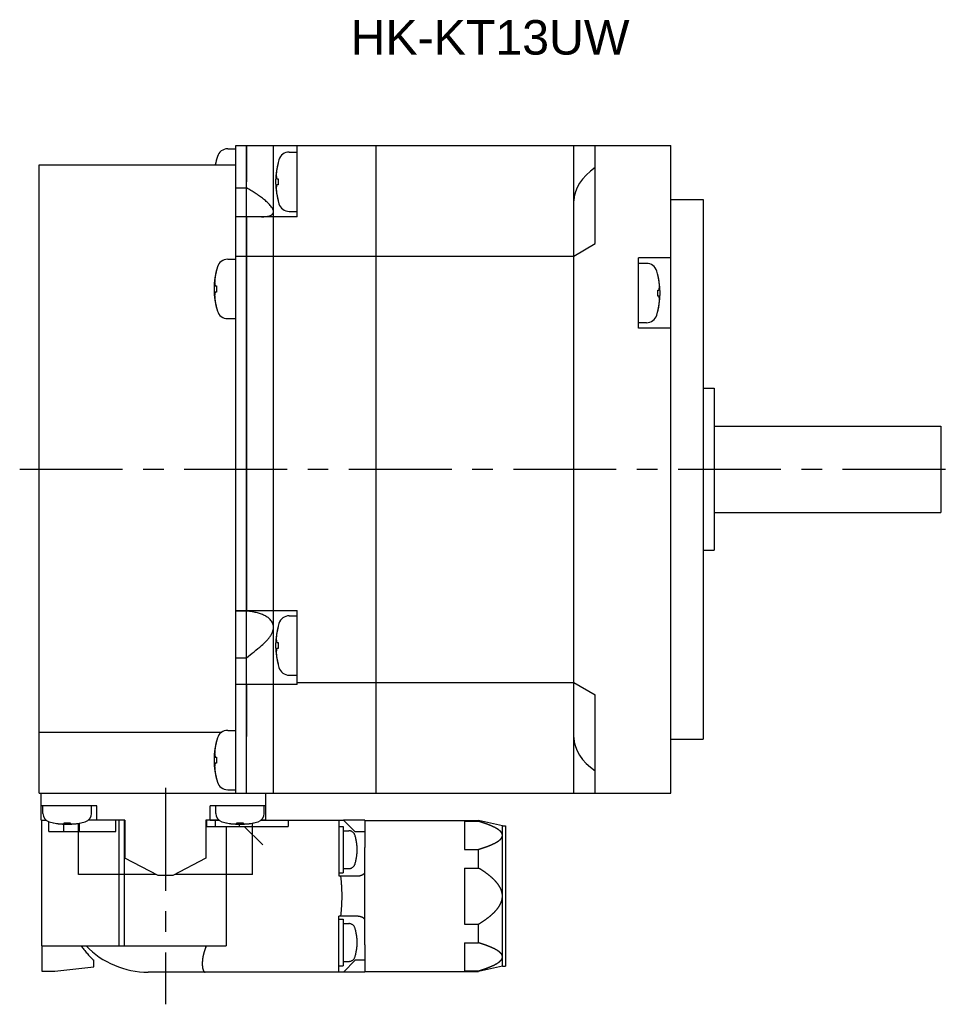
# Model space of a CAD drawing. Header units: millimetres. Extents: x 49 to 413, y 202 to 294.
# Tile 2 of 3: x 186 to 273, y 202 to 294. Entities that reach past the tile are written whole.
import ezdxf

# ---------------------------------------------------------------- set-up
doc = ezdxf.new("R2010")
doc.units = ezdxf.units.MM
doc.linetypes.add('CENTER', pattern=[50.8, 31.75, -6.35, 6.35, -6.35])
doc.linetypes.add('PHANTOM', pattern=[63.5, 31.75, -6.35, 6.35, -6.35, 6.35, -6.35])
for name, color, linetype in [('CTR', 2, 'CENTER'), ('PHANTOM', 3, 'PHANTOM'), ('TEXT', 5, 'Continuous')]:
    doc.layers.add(name, color=color, linetype=linetype)
doc.styles.get("Standard").update_dxf_attribs({"font": 'arial.ttf'})

msp = doc.modelspace()

# ---------------------------------------------------------------- linework, layer by layer
for p, q in [((206.3, 222), (206.3, 282)), ((206.3, 282), (209.8, 282)), ((207.3, 282), (207.3, 278.645)), ((207.3, 222), (207.3, 282)), ((209.8, 227.25), (209.8, 282)), ((209.8, 282), (219.3, 282)), ((212, 275.395), (212, 282)), ((219.3, 222), (219.3, 282)), ((219.3, 282), (246.6, 282)), ((237.6, 222), (237.6, 282)), ((239.6, 272.905), (239.6, 282)), ((246.6, 222), (246.6, 282)), ((205.561, 281.692), (206.3, 281.692)), ((211.261, 281.395), (212, 281.395)), ((188.1, 222), (188.1, 280.2)), ((188.1, 280.2), (206.3, 280.2)), ((204.522, 280.692), (204.522, 280.669)), ((210.222, 280.395), (210.222, 280.372)), ((209.8, 275.395), (209.8, 278.645)), ((210.104, 278.925), (210.222, 278.925)), ((210.222, 278.365), (210.104, 278.365)), ((210.222, 278.925), (210.222, 278.365)), ((206.3, 278.083), (207.3, 278.083)), ((210.222, 276.918), (210.222, 276.895)), ((246.6, 277), (249.6, 277)), ((249.6, 277), (249.6, 227)), ((211.261, 275.895), (212, 275.895)), ((209.8, 275.395), (206.3, 275.395)), ((207.3, 275.395), (207.3, 238.922)), ((212, 275.395), (209.8, 275.395)), ((237.6, 271.75), (239.6, 272.905)), ((205.561, 271.454), (206.3, 271.454)), ((206.3, 271.75), (237.6, 271.75)), ((243.6, 265.078), (243.6, 271.578)), ((246.6, 271.578), (243.6, 271.578)), ((244.339, 271.078), (243.6, 271.078)), ((204.522, 270.454), (204.522, 270.432)), ((245.378, 270.056), (245.378, 270.078)), ((204.404, 268.984), (204.522, 268.984)), ((204.522, 268.424), (204.404, 268.424)), ((204.522, 268.984), (204.522, 268.424)), ((245.378, 268.048), (245.378, 268.608)), ((245.378, 268.608), (245.496, 268.608)), ((245.496, 268.048), (245.378, 268.048)), ((204.522, 266.977), (204.522, 266.954)), ((245.378, 266.578), (245.378, 266.601)), ((205.561, 265.954), (206.3, 265.954)), ((244.339, 265.578), (243.6, 265.578)), ((246.6, 265.078), (243.6, 265.078)), ((249.6, 259.5), (250.6, 259.5)), ((250.6, 259.5), (250.6, 244.5)), ((250.6, 256), (271.6, 256)), ((271.6, 256), (271.6, 248)), ((250.6, 248), (271.6, 248)), ((249.6, 244.5), (250.6, 244.5)), ((206.3, 238.922), (209.8, 238.922)), ((206.3, 238.873), (207.3, 238.873)), ((209.8, 235.672), (209.8, 238.922)), ((209.8, 238.922), (212, 238.922)), ((211.261, 238.422), (212, 238.422)), ((212, 232.063), (212, 238.922)), ((210.222, 237.422), (210.222, 237.399)), ((210.104, 235.952), (210.222, 235.952)), ((210.222, 235.392), (210.104, 235.392)), ((210.222, 235.952), (210.222, 235.392)), ((206.3, 234.527), (207.3, 234.527)), ((210.222, 233.944), (210.222, 233.922)), ((211.261, 232.922), (212, 232.922)), ((209.8, 232.063), (206.3, 232.063)), ((207.3, 232.063), (207.3, 227.25)), ((212, 232.063), (209.8, 232.063)), ((212, 232.25), (219.3, 232.25)), ((219.3, 232.25), (237.6, 232.25)), ((237.6, 232.25), (239.6, 231.095)), ((239.6, 222), (239.6, 231.095)), ((188.1, 227.634), (205.002, 227.634)), ((205.561, 227.808), (206.3, 227.808)), ((209.8, 222), (209.8, 227.25)), ((204.522, 226.808), (204.522, 226.786)), ((246.6, 227), (249.6, 227)), ((204.404, 225.338), (204.522, 225.338)), ((204.522, 224.778), (204.404, 224.778)), ((204.522, 225.338), (204.522, 224.778)), ((204.522, 223.331), (204.522, 223.308)), ((188.1, 222), (246.6, 222)), ((188.3, 219.5), (188.3, 222)), ((205.561, 222.308), (206.3, 222.308)), ((209.1, 219.5), (209.1, 222)), ((193.45, 220.8), (188.3, 220.8)), ((188.45, 220.106), (188.45, 220.8)), ((192.95, 220.106), (192.95, 220.8)), ((193.45, 219.5), (193.45, 220.8)), ((203.95, 219.5), (203.95, 220.8)), ((209.1, 220.8), (203.95, 220.8)), ((204.45, 220.106), (204.45, 220.8)), ((208.95, 220.106), (208.95, 220.8)), ((188.3, 219.5), (188.728, 219.5)), ((189.4, 219.243), (189.431, 219.243)), ((190.42, 219.149), (190.42, 219.243)), ((190.42, 219.243), (190.98, 219.243)), ((190.98, 219.243), (190.98, 219.149)), ((191.75, 214.45), (191.75, 219.196)), ((191.969, 219.243), (192, 219.243)), ((196.05, 219.5), (192.672, 219.5)), ((196.05, 219.5), (196.05, 215.96)), ((203.55, 219.5), (203.55, 215.96)), ((204.728, 219.5), (203.55, 219.5)), ((205.4, 219.243), (205.431, 219.243)), ((206.42, 219.149), (206.42, 219.243)), ((206.42, 219.243), (206.98, 219.243)), ((206.98, 219.243), (206.98, 219.149)), ((207.85, 214.45), (207.85, 219.212)), ((207.969, 219.243), (208, 219.243)), ((209.1, 219.5), (208.672, 219.5)), ((199.11, 214.35), (196.05, 215.96)), ((203.55, 215.96), (200.49, 214.35)), ((198.92, 214.45), (191.75, 214.45)), ((207.85, 214.45), (200.68, 214.45)), ((200.49, 214.35), (199.11, 214.35))]:
    msp.add_line(p, q)
for centre, radius, start, end in [((205.561, 280.692), 1, 90, 163.04224), ((211.261, 280.395), 1, 90, 163.04224), ((211.3, 278.942), 7, 163.04224, 169.63731), ((211.3, 278.942), 6.994, 165.70131, 169.6351), ((217, 278.645), 7, 163.04224, 196.95776), ((217, 278.645), 6.994, 165.70131, 170.38789), ((217, 278.645), 6.994, 189.61211, 194.29869), ((211.261, 276.895), 1, 196.95776, 270), ((205.561, 270.454), 1, 90, 163.04224), ((244.339, 270.078), 1, 16.95776, 90), ((211.3, 268.704), 7, 163.04224, 196.95776), ((211.3, 268.704), 6.994, 165.70131, 170.38789), ((238.6, 268.328), 7, 343.04224, 16.95776), ((238.6, 268.328), 6.994, 9.61211, 14.29869), ((211.3, 268.704), 6.994, 189.61211, 194.29869), ((205.561, 266.954), 1, 196.95776, 270), ((238.6, 268.328), 6.994, 345.70131, 350.38789), ((244.339, 266.578), 1, 270, 343.04224), ((211.261, 237.422), 1, 90, 163.04224), ((217, 235.672), 7, 163.04224, 196.95776), ((217, 235.672), 6.994, 165.70131, 170.38789), ((155.577, 299.044), 82.691, 308.71896, 309.97053), ((217, 235.672), 6.994, 189.61211, 194.29869), ((211.261, 233.922), 1, 196.95776, 270), ((205.561, 226.808), 1, 90, 163.04224), ((211.3, 225.058), 7, 163.04224, 196.95776), ((211.3, 225.058), 6.994, 165.70131, 170.38789), ((211.3, 225.058), 6.994, 189.61211, 194.29869), ((205.561, 223.308), 1, 196.95776, 270), ((189.25, 220.106), 0.8, 180, 253.80865), ((192.15, 220.106), 0.8, 286.19135, 0), ((205.25, 220.106), 0.8, 180, 253.80865), ((208.15, 220.106), 0.8, 286.19135, 0), ((190.7, 225.1), 6, 253.80865, 286.19135), ((190.7, 225.1), 5.993, 257.77143, 263.19887), ((190.7, 225.1), 5.993, 276.80113, 282.22857), ((206.7, 225.1), 6, 253.80865, 286.19135), ((206.7, 225.1), 5.993, 257.77143, 263.19887), ((206.7, 225.1), 5.993, 276.80113, 282.22857)]:
    msp.add_arc(centre, radius, start, end)
for centre, start_param, end_param in [((246.258, 276.749), 2.44777, 3.119119), ((246.258, 227.251), -3.119119, -2.44777)]:
    msp.add_ellipse(centre, major_axis=(8.66, 0), ratio=0.57735, start_param=start_param, end_param=end_param)
for points, knots in [([(210.104, 279.813), (210.101, 279.792), (210.097, 279.761), (210.092, 279.724), (210.089, 279.703), (210.087, 279.688), (210.085, 279.672), (210.084, 279.659), (210.083, 279.65), (210.082, 279.644), (210.081, 279.637), (210.08, 279.629), (210.079, 279.616), (210.077, 279.6), (210.075, 279.58), (210.074, 279.564), (210.073, 279.552), (210.072, 279.546), (210.071, 279.541), (210.071, 279.537), (210.071, 279.532), (210.07, 279.523), (210.069, 279.51), (210.067, 279.494), (210.066, 279.481), (210.065, 279.47), (210.065, 279.464), (210.064, 279.459), (210.064, 279.452), (210.063, 279.441), (210.062, 279.424), (210.061, 279.405), (210.059, 279.385), (210.058, 279.365), (210.057, 279.346), (210.055, 279.307), (210.054, 279.275), (210.052, 279.25)], [0, 0, 0, 0, 0.125, 0.1875, 0.21875, 0.25, 0.28125, 0.3125, 0.328125, 0.335938, 0.34375, 0.359375, 0.375, 0.40625, 0.4375, 0.46875, 0.484375, 0.492188, 0.5, 0.507812, 0.515625, 0.53125, 0.5625, 0.59375, 0.625, 0.640625, 0.65625, 0.664062, 0.671875, 0.6875, 0.71875, 0.75, 0.78125, 0.8125, 0.84375, 0.875, 1, 1, 1, 1]), ([(210.052, 279.25), (210.053, 279.237), (210.055, 279.219), (210.057, 279.195), (210.058, 279.18), (210.06, 279.168), (210.061, 279.16), (210.061, 279.155), (210.061, 279.152), (210.062, 279.148), (210.063, 279.143), (210.064, 279.136), (210.065, 279.126), (210.067, 279.115), (210.068, 279.106), (210.069, 279.098), (210.07, 279.092), (210.07, 279.088), (210.071, 279.082), (210.073, 279.074), (210.074, 279.065), (210.076, 279.058), (210.077, 279.052), (210.077, 279.048), (210.078, 279.045), (210.078, 279.041), (210.08, 279.035), (210.082, 279.025), (210.085, 279.01), (210.088, 278.991), (210.095, 278.962), (210.1, 278.94), (210.104, 278.925)], [0, 0, 0, 0, 0.125, 0.1875, 0.25, 0.28125, 0.3125, 0.328125, 0.335938, 0.34375, 0.359375, 0.375, 0.40625, 0.4375, 0.46875, 0.484375, 0.5, 0.515625, 0.53125, 0.5625, 0.59375, 0.625, 0.640625, 0.65625, 0.664062, 0.671875, 0.6875, 0.71875, 0.75, 0.8125, 0.875, 1, 1, 1, 1]), ([(210.104, 278.365), (210.101, 278.353), (210.097, 278.335), (210.091, 278.311), (210.088, 278.296), (210.085, 278.284), (210.084, 278.276), (210.083, 278.271), (210.082, 278.268), (210.081, 278.264), (210.08, 278.259), (210.079, 278.252), (210.077, 278.242), (210.075, 278.231), (210.074, 278.222), (210.072, 278.214), (210.071, 278.208), (210.071, 278.204), (210.07, 278.198), (210.069, 278.19), (210.067, 278.181), (210.066, 278.174), (210.065, 278.168), (210.065, 278.164), (210.064, 278.161), (210.064, 278.157), (210.063, 278.151), (210.062, 278.141), (210.06, 278.126), (210.058, 278.107), (210.055, 278.077), (210.054, 278.055), (210.052, 278.04)], [0, 0, 0, 0, 0.125, 0.1875, 0.25, 0.28125, 0.3125, 0.328125, 0.335938, 0.34375, 0.359375, 0.375, 0.40625, 0.4375, 0.46875, 0.484375, 0.5, 0.515625, 0.53125, 0.5625, 0.59375, 0.625, 0.640625, 0.65625, 0.664062, 0.671875, 0.6875, 0.71875, 0.75, 0.8125, 0.875, 1, 1, 1, 1]), ([(209.8, 275.874), (209.8, 275.919), (209.788, 275.989), (209.755, 276.08), (209.707, 276.18), (209.626, 276.306), (209.507, 276.454), (209.368, 276.603), (209.213, 276.75), (209.048, 276.894), (208.812, 277.085), (208.502, 277.316), (208.113, 277.581), (207.711, 277.837), (207.438, 278.002), (207.3, 278.083)], [0, 0, 0, 0, 0.03949, 0.061506, 0.085061, 0.136424, 0.192608, 0.252481, 0.315092, 0.379735, 0.445893, 0.581335, 0.719491, 0.859263, 1, 1, 1, 1]), ([(210.052, 278.04), (210.053, 278.019), (210.055, 277.988), (210.056, 277.951), (210.058, 277.93), (210.059, 277.914), (210.06, 277.899), (210.061, 277.885), (210.061, 277.876), (210.061, 277.871), (210.062, 277.864), (210.063, 277.856), (210.064, 277.843), (210.065, 277.827), (210.067, 277.807), (210.068, 277.791), (210.069, 277.779), (210.069, 277.773), (210.07, 277.767), (210.07, 277.764), (210.071, 277.758), (210.071, 277.749), (210.073, 277.736), (210.074, 277.72), (210.076, 277.707), (210.077, 277.697), (210.077, 277.69), (210.078, 277.685), (210.078, 277.679), (210.08, 277.667), (210.082, 277.651), (210.084, 277.631), (210.086, 277.612), (210.088, 277.592), (210.091, 277.573), (210.096, 277.535), (210.1, 277.503), (210.104, 277.477)], [0, 0, 0, 0, 0.125, 0.1875, 0.21875, 0.25, 0.28125, 0.3125, 0.328125, 0.335938, 0.34375, 0.359375, 0.375, 0.40625, 0.4375, 0.46875, 0.484375, 0.492188, 0.5, 0.507812, 0.515625, 0.53125, 0.5625, 0.59375, 0.625, 0.640625, 0.65625, 0.664062, 0.671875, 0.6875, 0.71875, 0.75, 0.78125, 0.8125, 0.84375, 0.875, 1, 1, 1, 1]), ([(208.697, 275.395), (208.765, 275.395), (208.898, 275.398), (209.092, 275.413), (209.273, 275.441), (209.439, 275.483), (209.563, 275.535), (209.648, 275.588), (209.701, 275.633), (209.744, 275.684), (209.776, 275.742), (209.796, 275.806), (209.8, 275.851), (209.8, 275.874)], [0, 0, 0, 0, 0.154494, 0.302375, 0.442209, 0.572323, 0.691128, 0.746176, 0.798541, 0.848843, 0.898164, 0.947996, 1, 1, 1, 1]), ([(204.404, 269.872), (204.401, 269.852), (204.397, 269.82), (204.392, 269.784), (204.389, 269.763), (204.387, 269.747), (204.385, 269.731), (204.384, 269.718), (204.383, 269.709), (204.382, 269.704), (204.381, 269.697), (204.38, 269.689), (204.379, 269.676), (204.377, 269.659), (204.375, 269.64), (204.374, 269.624), (204.373, 269.612), (204.372, 269.606), (204.371, 269.6), (204.371, 269.597), (204.371, 269.591), (204.37, 269.582), (204.369, 269.569), (204.367, 269.553), (204.366, 269.54), (204.365, 269.53), (204.365, 269.523), (204.364, 269.518), (204.364, 269.512), (204.363, 269.5), (204.362, 269.484), (204.361, 269.464), (204.359, 269.445), (204.358, 269.425), (204.357, 269.405), (204.355, 269.367), (204.354, 269.335), (204.352, 269.309)], [0, 0, 0, 0, 0.125, 0.1875, 0.21875, 0.25, 0.28125, 0.3125, 0.328125, 0.335938, 0.34375, 0.359375, 0.375, 0.40625, 0.4375, 0.46875, 0.484375, 0.492188, 0.5, 0.507812, 0.515625, 0.53125, 0.5625, 0.59375, 0.625, 0.640625, 0.65625, 0.664062, 0.671875, 0.6875, 0.71875, 0.75, 0.78125, 0.8125, 0.84375, 0.875, 1, 1, 1, 1]), ([(204.352, 269.309), (204.353, 269.297), (204.355, 269.279), (204.357, 269.255), (204.358, 269.239), (204.36, 269.227), (204.361, 269.22), (204.361, 269.215), (204.361, 269.211), (204.362, 269.207), (204.363, 269.203), (204.364, 269.195), (204.365, 269.186), (204.367, 269.175), (204.368, 269.165), (204.369, 269.158), (204.37, 269.152), (204.37, 269.147), (204.371, 269.141), (204.373, 269.134), (204.374, 269.125), (204.376, 269.117), (204.377, 269.111), (204.377, 269.107), (204.378, 269.104), (204.378, 269.101), (204.38, 269.094), (204.382, 269.085), (204.385, 269.07), (204.388, 269.051), (204.395, 269.021), (204.4, 268.999), (204.404, 268.984)], [0, 0, 0, 0, 0.125, 0.1875, 0.25, 0.28125, 0.3125, 0.328125, 0.335938, 0.34375, 0.359375, 0.375, 0.40625, 0.4375, 0.46875, 0.484375, 0.5, 0.515625, 0.53125, 0.5625, 0.59375, 0.625, 0.640625, 0.65625, 0.664062, 0.671875, 0.6875, 0.71875, 0.75, 0.8125, 0.875, 1, 1, 1, 1]), ([(245.548, 268.933), (245.547, 268.954), (245.545, 268.985), (245.544, 269.022), (245.542, 269.043), (245.541, 269.059), (245.54, 269.074), (245.539, 269.088), (245.539, 269.097), (245.539, 269.102), (245.538, 269.109), (245.537, 269.117), (245.536, 269.13), (245.535, 269.147), (245.533, 269.166), (245.532, 269.183), (245.531, 269.194), (245.531, 269.201), (245.53, 269.206), (245.53, 269.209), (245.529, 269.215), (245.529, 269.224), (245.527, 269.237), (245.526, 269.253), (245.524, 269.266), (245.523, 269.276), (245.523, 269.283), (245.522, 269.288), (245.522, 269.294), (245.52, 269.306), (245.518, 269.322), (245.516, 269.342), (245.514, 269.361), (245.512, 269.381), (245.509, 269.4), (245.504, 269.438), (245.5, 269.47), (245.496, 269.496)], [0, 0, 0, 0, 0.125, 0.1875, 0.21875, 0.25, 0.28125, 0.3125, 0.328125, 0.335938, 0.34375, 0.359375, 0.375, 0.40625, 0.4375, 0.46875, 0.484375, 0.492188, 0.5, 0.507812, 0.515625, 0.53125, 0.5625, 0.59375, 0.625, 0.640625, 0.65625, 0.664062, 0.671875, 0.6875, 0.71875, 0.75, 0.78125, 0.8125, 0.84375, 0.875, 1, 1, 1, 1]), ([(204.404, 268.424), (204.401, 268.412), (204.397, 268.394), (204.391, 268.37), (204.388, 268.355), (204.385, 268.343), (204.384, 268.336), (204.383, 268.331), (204.382, 268.327), (204.381, 268.323), (204.38, 268.319), (204.379, 268.311), (204.377, 268.302), (204.375, 268.291), (204.374, 268.281), (204.372, 268.274), (204.371, 268.268), (204.371, 268.263), (204.37, 268.257), (204.369, 268.25), (204.367, 268.241), (204.366, 268.233), (204.365, 268.227), (204.365, 268.223), (204.364, 268.22), (204.364, 268.217), (204.363, 268.21), (204.362, 268.201), (204.36, 268.186), (204.358, 268.167), (204.355, 268.137), (204.354, 268.115), (204.352, 268.1)], [0, 0, 0, 0, 0.125, 0.1875, 0.25, 0.28125, 0.3125, 0.328125, 0.335938, 0.34375, 0.359375, 0.375, 0.40625, 0.4375, 0.46875, 0.484375, 0.5, 0.515625, 0.53125, 0.5625, 0.59375, 0.625, 0.640625, 0.65625, 0.664062, 0.671875, 0.6875, 0.71875, 0.75, 0.8125, 0.875, 1, 1, 1, 1]), ([(245.496, 268.608), (245.499, 268.62), (245.503, 268.638), (245.509, 268.662), (245.512, 268.677), (245.515, 268.689), (245.516, 268.697), (245.517, 268.702), (245.518, 268.705), (245.519, 268.709), (245.52, 268.714), (245.521, 268.721), (245.523, 268.731), (245.525, 268.742), (245.526, 268.752), (245.528, 268.759), (245.529, 268.765), (245.529, 268.769), (245.53, 268.775), (245.531, 268.783), (245.533, 268.792), (245.534, 268.799), (245.535, 268.805), (245.535, 268.809), (245.536, 268.812), (245.536, 268.816), (245.537, 268.823), (245.538, 268.832), (245.54, 268.847), (245.542, 268.866), (245.545, 268.896), (245.546, 268.918), (245.548, 268.933)], [0, 0, 0, 0, 0.125, 0.1875, 0.25, 0.28125, 0.3125, 0.328125, 0.335938, 0.34375, 0.359375, 0.375, 0.40625, 0.4375, 0.46875, 0.484375, 0.5, 0.515625, 0.53125, 0.5625, 0.59375, 0.625, 0.640625, 0.65625, 0.664062, 0.671875, 0.6875, 0.71875, 0.75, 0.8125, 0.875, 1, 1, 1, 1]), ([(204.352, 268.1), (204.353, 268.079), (204.355, 268.047), (204.356, 268.011), (204.358, 267.99), (204.359, 267.974), (204.36, 267.958), (204.361, 267.945), (204.361, 267.936), (204.361, 267.93), (204.362, 267.924), (204.363, 267.916), (204.364, 267.902), (204.365, 267.886), (204.367, 267.866), (204.368, 267.85), (204.369, 267.838), (204.369, 267.832), (204.37, 267.827), (204.37, 267.823), (204.371, 267.818), (204.371, 267.809), (204.373, 267.796), (204.374, 267.78), (204.376, 267.767), (204.377, 267.756), (204.377, 267.75), (204.378, 267.745), (204.378, 267.738), (204.38, 267.727), (204.382, 267.711), (204.384, 267.691), (204.386, 267.671), (204.388, 267.652), (204.391, 267.632), (204.396, 267.594), (204.4, 267.562), (204.404, 267.537)], [0, 0, 0, 0, 0.125, 0.1875, 0.21875, 0.25, 0.28125, 0.3125, 0.328125, 0.335938, 0.34375, 0.359375, 0.375, 0.40625, 0.4375, 0.46875, 0.484375, 0.492188, 0.5, 0.507812, 0.515625, 0.53125, 0.5625, 0.59375, 0.625, 0.640625, 0.65625, 0.664062, 0.671875, 0.6875, 0.71875, 0.75, 0.78125, 0.8125, 0.84375, 0.875, 1, 1, 1, 1]), ([(245.548, 267.724), (245.547, 267.736), (245.545, 267.754), (245.543, 267.778), (245.542, 267.793), (245.54, 267.805), (245.539, 267.813), (245.539, 267.818), (245.539, 267.821), (245.538, 267.825), (245.537, 267.83), (245.536, 267.837), (245.535, 267.847), (245.533, 267.858), (245.532, 267.868), (245.531, 267.875), (245.53, 267.881), (245.53, 267.885), (245.529, 267.891), (245.527, 267.899), (245.526, 267.908), (245.524, 267.915), (245.523, 267.921), (245.523, 267.925), (245.522, 267.928), (245.522, 267.932), (245.52, 267.938), (245.518, 267.948), (245.515, 267.963), (245.512, 267.982), (245.505, 268.011), (245.5, 268.033), (245.496, 268.048)], [0, 0, 0, 0, 0.125, 0.1875, 0.25, 0.28125, 0.3125, 0.328125, 0.335938, 0.34375, 0.359375, 0.375, 0.40625, 0.4375, 0.46875, 0.484375, 0.5, 0.515625, 0.53125, 0.5625, 0.59375, 0.625, 0.640625, 0.65625, 0.664062, 0.671875, 0.6875, 0.71875, 0.75, 0.8125, 0.875, 1, 1, 1, 1]), ([(245.496, 267.16), (245.499, 267.181), (245.503, 267.212), (245.508, 267.249), (245.511, 267.27), (245.513, 267.286), (245.515, 267.301), (245.516, 267.314), (245.517, 267.323), (245.518, 267.329), (245.519, 267.336), (245.52, 267.344), (245.521, 267.357), (245.523, 267.373), (245.525, 267.393), (245.526, 267.409), (245.527, 267.421), (245.528, 267.427), (245.529, 267.432), (245.529, 267.436), (245.529, 267.441), (245.53, 267.45), (245.531, 267.463), (245.533, 267.479), (245.534, 267.492), (245.535, 267.503), (245.535, 267.509), (245.536, 267.514), (245.536, 267.521), (245.537, 267.532), (245.538, 267.549), (245.539, 267.568), (245.541, 267.588), (245.542, 267.608), (245.543, 267.627), (245.545, 267.666), (245.546, 267.698), (245.548, 267.724)], [0, 0, 0, 0, 0.125, 0.1875, 0.21875, 0.25, 0.28125, 0.3125, 0.328125, 0.335938, 0.34375, 0.359375, 0.375, 0.40625, 0.4375, 0.46875, 0.484375, 0.492188, 0.5, 0.507812, 0.515625, 0.53125, 0.5625, 0.59375, 0.625, 0.640625, 0.65625, 0.664062, 0.671875, 0.6875, 0.71875, 0.75, 0.78125, 0.8125, 0.84375, 0.875, 1, 1, 1, 1]), ([(209.8, 237.37), (209.8, 237.437), (209.787, 237.57), (209.726, 237.757), (209.631, 237.924), (209.511, 238.072), (209.37, 238.2), (209.215, 238.313), (209.049, 238.411), (208.813, 238.526), (208.502, 238.642), (208.112, 238.747), (207.71, 238.824), (207.437, 238.859), (207.3, 238.873)], [0, 0, 0, 0, 0.063563, 0.124883, 0.184954, 0.244648, 0.304534, 0.364902, 0.425885, 0.487514, 0.61258, 0.739897, 0.869128, 1, 1, 1, 1]), ([(208.697, 235.672), (208.835, 235.788), (209.035, 235.97), (209.279, 236.234), (209.445, 236.443), (209.59, 236.663), (209.705, 236.893), (209.781, 237.129), (209.8, 237.291), (209.8, 237.37)], [0, 0, 0, 0, 0.259735, 0.38902, 0.517285, 0.643751, 0.767271, 0.886414, 1, 1, 1, 1]), ([(210.104, 236.84), (210.101, 236.819), (210.097, 236.788), (210.092, 236.751), (210.089, 236.73), (210.087, 236.714), (210.085, 236.699), (210.084, 236.686), (210.083, 236.677), (210.082, 236.671), (210.081, 236.664), (210.08, 236.656), (210.079, 236.643), (210.077, 236.627), (210.075, 236.607), (210.074, 236.591), (210.073, 236.579), (210.072, 236.573), (210.071, 236.568), (210.071, 236.564), (210.071, 236.559), (210.07, 236.55), (210.069, 236.537), (210.067, 236.521), (210.066, 236.508), (210.065, 236.497), (210.065, 236.491), (210.064, 236.486), (210.064, 236.479), (210.063, 236.468), (210.062, 236.451), (210.061, 236.432), (210.059, 236.412), (210.058, 236.392), (210.057, 236.373), (210.055, 236.334), (210.054, 236.302), (210.052, 236.276)], [0, 0, 0, 0, 0.125, 0.1875, 0.21875, 0.25, 0.28125, 0.3125, 0.328125, 0.335938, 0.34375, 0.359375, 0.375, 0.40625, 0.4375, 0.46875, 0.484375, 0.492188, 0.5, 0.507812, 0.515625, 0.53125, 0.5625, 0.59375, 0.625, 0.640625, 0.65625, 0.664062, 0.671875, 0.6875, 0.71875, 0.75, 0.78125, 0.8125, 0.84375, 0.875, 1, 1, 1, 1]), ([(210.052, 236.276), (210.053, 236.264), (210.055, 236.246), (210.057, 236.222), (210.058, 236.207), (210.06, 236.195), (210.061, 236.187), (210.061, 236.182), (210.061, 236.179), (210.062, 236.175), (210.063, 236.17), (210.064, 236.163), (210.065, 236.153), (210.067, 236.142), (210.068, 236.132), (210.069, 236.125), (210.07, 236.119), (210.07, 236.115), (210.071, 236.109), (210.073, 236.101), (210.074, 236.092), (210.076, 236.085), (210.077, 236.079), (210.077, 236.075), (210.078, 236.072), (210.078, 236.068), (210.08, 236.062), (210.082, 236.052), (210.085, 236.037), (210.088, 236.018), (210.095, 235.989), (210.1, 235.967), (210.104, 235.952)], [0, 0, 0, 0, 0.125, 0.1875, 0.25, 0.28125, 0.3125, 0.328125, 0.335938, 0.34375, 0.359375, 0.375, 0.40625, 0.4375, 0.46875, 0.484375, 0.5, 0.515625, 0.53125, 0.5625, 0.59375, 0.625, 0.640625, 0.65625, 0.664062, 0.671875, 0.6875, 0.71875, 0.75, 0.8125, 0.875, 1, 1, 1, 1]), ([(210.104, 235.392), (210.101, 235.38), (210.097, 235.362), (210.091, 235.338), (210.088, 235.323), (210.085, 235.311), (210.084, 235.303), (210.083, 235.298), (210.082, 235.295), (210.081, 235.291), (210.08, 235.286), (210.079, 235.279), (210.077, 235.269), (210.075, 235.258), (210.074, 235.248), (210.072, 235.241), (210.071, 235.235), (210.071, 235.231), (210.07, 235.225), (210.069, 235.217), (210.067, 235.208), (210.066, 235.201), (210.065, 235.195), (210.065, 235.191), (210.064, 235.188), (210.064, 235.184), (210.063, 235.177), (210.062, 235.168), (210.06, 235.153), (210.058, 235.134), (210.055, 235.104), (210.054, 235.082), (210.052, 235.067)], [0, 0, 0, 0, 0.125, 0.1875, 0.25, 0.28125, 0.3125, 0.328125, 0.335938, 0.34375, 0.359375, 0.375, 0.40625, 0.4375, 0.46875, 0.484375, 0.5, 0.515625, 0.53125, 0.5625, 0.59375, 0.625, 0.640625, 0.65625, 0.664062, 0.671875, 0.6875, 0.71875, 0.75, 0.8125, 0.875, 1, 1, 1, 1]), ([(210.052, 235.067), (210.053, 235.046), (210.055, 235.015), (210.056, 234.978), (210.058, 234.957), (210.059, 234.941), (210.06, 234.926), (210.061, 234.912), (210.061, 234.903), (210.061, 234.898), (210.062, 234.891), (210.063, 234.883), (210.064, 234.87), (210.065, 234.853), (210.067, 234.834), (210.068, 234.817), (210.069, 234.806), (210.069, 234.799), (210.07, 234.794), (210.07, 234.791), (210.071, 234.785), (210.071, 234.776), (210.073, 234.763), (210.074, 234.747), (210.076, 234.734), (210.077, 234.724), (210.077, 234.717), (210.078, 234.712), (210.078, 234.706), (210.08, 234.694), (210.082, 234.678), (210.084, 234.658), (210.086, 234.639), (210.088, 234.619), (210.091, 234.6), (210.096, 234.562), (210.1, 234.53), (210.104, 234.504)], [0, 0, 0, 0, 0.125, 0.1875, 0.21875, 0.25, 0.28125, 0.3125, 0.328125, 0.335938, 0.34375, 0.359375, 0.375, 0.40625, 0.4375, 0.46875, 0.484375, 0.492188, 0.5, 0.507812, 0.515625, 0.53125, 0.5625, 0.59375, 0.625, 0.640625, 0.65625, 0.664062, 0.671875, 0.6875, 0.71875, 0.75, 0.78125, 0.8125, 0.84375, 0.875, 1, 1, 1, 1]), ([(204.404, 226.226), (204.401, 226.205), (204.397, 226.174), (204.392, 226.138), (204.389, 226.117), (204.387, 226.101), (204.385, 226.085), (204.384, 226.072), (204.383, 226.063), (204.382, 226.058), (204.381, 226.051), (204.38, 226.043), (204.379, 226.03), (204.377, 226.013), (204.375, 225.994), (204.374, 225.977), (204.373, 225.966), (204.372, 225.959), (204.371, 225.954), (204.371, 225.951), (204.371, 225.945), (204.37, 225.936), (204.369, 225.923), (204.367, 225.907), (204.366, 225.894), (204.365, 225.884), (204.365, 225.877), (204.364, 225.872), (204.364, 225.866), (204.363, 225.854), (204.362, 225.838), (204.361, 225.818), (204.359, 225.798), (204.358, 225.779), (204.357, 225.759), (204.355, 225.721), (204.354, 225.689), (204.352, 225.663)], [0, 0, 0, 0, 0.125, 0.1875, 0.21875, 0.25, 0.28125, 0.3125, 0.328125, 0.335938, 0.34375, 0.359375, 0.375, 0.40625, 0.4375, 0.46875, 0.484375, 0.492188, 0.5, 0.507812, 0.515625, 0.53125, 0.5625, 0.59375, 0.625, 0.640625, 0.65625, 0.664062, 0.671875, 0.6875, 0.71875, 0.75, 0.78125, 0.8125, 0.84375, 0.875, 1, 1, 1, 1]), ([(204.352, 225.663), (204.353, 225.651), (204.355, 225.633), (204.357, 225.609), (204.358, 225.593), (204.36, 225.581), (204.361, 225.574), (204.361, 225.568), (204.361, 225.565), (204.362, 225.561), (204.363, 225.557), (204.364, 225.549), (204.365, 225.54), (204.367, 225.528), (204.368, 225.519), (204.369, 225.512), (204.37, 225.505), (204.37, 225.501), (204.371, 225.495), (204.373, 225.488), (204.374, 225.479), (204.376, 225.471), (204.377, 225.465), (204.377, 225.461), (204.378, 225.458), (204.378, 225.455), (204.38, 225.448), (204.382, 225.439), (204.385, 225.424), (204.388, 225.405), (204.395, 225.375), (204.4, 225.353), (204.404, 225.338)], [0, 0, 0, 0, 0.125, 0.1875, 0.25, 0.28125, 0.3125, 0.328125, 0.335938, 0.34375, 0.359375, 0.375, 0.40625, 0.4375, 0.46875, 0.484375, 0.5, 0.515625, 0.53125, 0.5625, 0.59375, 0.625, 0.640625, 0.65625, 0.664062, 0.671875, 0.6875, 0.71875, 0.75, 0.8125, 0.875, 1, 1, 1, 1]), ([(204.404, 224.778), (204.401, 224.766), (204.397, 224.748), (204.391, 224.724), (204.388, 224.709), (204.385, 224.697), (204.384, 224.69), (204.383, 224.684), (204.382, 224.681), (204.381, 224.677), (204.38, 224.673), (204.379, 224.665), (204.377, 224.656), (204.375, 224.644), (204.374, 224.635), (204.372, 224.628), (204.371, 224.621), (204.371, 224.617), (204.37, 224.611), (204.369, 224.604), (204.367, 224.595), (204.366, 224.587), (204.365, 224.581), (204.365, 224.577), (204.364, 224.574), (204.364, 224.571), (204.363, 224.564), (204.362, 224.555), (204.36, 224.539), (204.358, 224.52), (204.355, 224.491), (204.354, 224.469), (204.352, 224.454)], [0, 0, 0, 0, 0.125, 0.1875, 0.25, 0.28125, 0.3125, 0.328125, 0.335938, 0.34375, 0.359375, 0.375, 0.40625, 0.4375, 0.46875, 0.484375, 0.5, 0.515625, 0.53125, 0.5625, 0.59375, 0.625, 0.640625, 0.65625, 0.664062, 0.671875, 0.6875, 0.71875, 0.75, 0.8125, 0.875, 1, 1, 1, 1]), ([(204.352, 224.454), (204.353, 224.433), (204.355, 224.401), (204.356, 224.365), (204.358, 224.344), (204.359, 224.328), (204.36, 224.312), (204.361, 224.299), (204.361, 224.29), (204.361, 224.284), (204.362, 224.278), (204.363, 224.269), (204.364, 224.256), (204.365, 224.24), (204.367, 224.22), (204.368, 224.204), (204.369, 224.192), (204.369, 224.186), (204.37, 224.181), (204.37, 224.177), (204.371, 224.172), (204.371, 224.163), (204.373, 224.15), (204.374, 224.134), (204.376, 224.121), (204.377, 224.11), (204.377, 224.104), (204.378, 224.099), (204.378, 224.092), (204.38, 224.081), (204.382, 224.064), (204.384, 224.045), (204.386, 224.025), (204.388, 224.006), (204.391, 223.986), (204.396, 223.948), (204.4, 223.916), (204.404, 223.89)], [0, 0, 0, 0, 0.125, 0.1875, 0.21875, 0.25, 0.28125, 0.3125, 0.328125, 0.335938, 0.34375, 0.359375, 0.375, 0.40625, 0.4375, 0.46875, 0.484375, 0.492188, 0.5, 0.507812, 0.515625, 0.53125, 0.5625, 0.59375, 0.625, 0.640625, 0.65625, 0.664062, 0.671875, 0.6875, 0.71875, 0.75, 0.78125, 0.8125, 0.84375, 0.875, 1, 1, 1, 1]), ([(189.99, 219.149), (189.995, 219.148), (190.001, 219.148), (190.01, 219.147), (190.016, 219.146), (190.021, 219.146), (190.024, 219.146), (190.026, 219.146), (190.029, 219.145), (190.035, 219.145), (190.043, 219.144), (190.053, 219.143), (190.063, 219.143), (190.072, 219.142), (190.078, 219.142), (190.081, 219.141), (190.083, 219.141), (190.086, 219.141), (190.09, 219.141), (190.096, 219.14), (190.103, 219.14), (190.109, 219.139), (190.112, 219.139), (190.115, 219.139), (190.116, 219.139), (190.119, 219.139), (190.122, 219.139), (190.128, 219.138), (190.137, 219.138), (190.147, 219.137), (190.155, 219.137), (190.162, 219.136), (190.166, 219.136), (190.17, 219.136), (190.172, 219.136), (190.176, 219.135), (190.182, 219.135), (190.189, 219.135), (190.195, 219.135), (190.201, 219.134), (190.205, 219.134), (190.207, 219.134), (190.211, 219.134), (190.215, 219.134), (190.222, 219.133), (190.231, 219.133), (190.245, 219.133), (190.256, 219.132), (190.263, 219.132)], [0, 0, 0, 0, 0.0625, 0.09375, 0.125, 0.140625, 0.15625, 0.164062, 0.171875, 0.1875, 0.21875, 0.25, 0.28125, 0.3125, 0.328125, 0.335938, 0.34375, 0.359375, 0.375, 0.40625, 0.4375, 0.46875, 0.484375, 0.492188, 0.5, 0.507812, 0.515625, 0.53125, 0.5625, 0.59375, 0.625, 0.640625, 0.65625, 0.664062, 0.671875, 0.6875, 0.71875, 0.75, 0.78125, 0.8125, 0.828125, 0.835938, 0.84375, 0.859375, 0.875, 0.90625, 0.9375, 1, 1, 1, 1]), ([(190.263, 219.132), (190.266, 219.132), (190.271, 219.132), (190.277, 219.133), (190.282, 219.133), (190.285, 219.133), (190.289, 219.134), (190.293, 219.134), (190.299, 219.134), (190.305, 219.135), (190.31, 219.135), (190.314, 219.136), (190.317, 219.136), (190.32, 219.136), (190.324, 219.136), (190.328, 219.137), (190.331, 219.137), (190.334, 219.137), (190.335, 219.138), (190.339, 219.138), (190.342, 219.138), (190.347, 219.139), (190.353, 219.14), (190.359, 219.14), (190.364, 219.141), (190.368, 219.141), (190.37, 219.142), (190.373, 219.142), (190.377, 219.143), (190.381, 219.143), (190.384, 219.143), (190.387, 219.144), (190.39, 219.144), (190.393, 219.145), (190.399, 219.146), (190.408, 219.147), (190.416, 219.148), (190.42, 219.149)], [0, 0, 0, 0, 0.0625, 0.125, 0.15625, 0.171875, 0.1875, 0.21875, 0.25, 0.28125, 0.3125, 0.328125, 0.34375, 0.375, 0.40625, 0.4375, 0.46875, 0.484375, 0.5, 0.515625, 0.53125, 0.5625, 0.59375, 0.625, 0.65625, 0.671875, 0.6875, 0.71875, 0.75, 0.78125, 0.8125, 0.828125, 0.84375, 0.859375, 0.875, 0.9375, 1, 1, 1, 1]), ([(190.98, 219.149), (190.983, 219.148), (190.988, 219.148), (190.994, 219.147), (190.999, 219.146), (191.002, 219.145), (191.006, 219.145), (191.01, 219.144), (191.016, 219.143), (191.022, 219.143), (191.027, 219.142), (191.031, 219.141), (191.034, 219.141), (191.037, 219.141), (191.041, 219.14), (191.045, 219.14), (191.048, 219.139), (191.051, 219.139), (191.052, 219.139), (191.056, 219.139), (191.059, 219.138), (191.064, 219.138), (191.07, 219.137), (191.076, 219.137), (191.081, 219.136), (191.085, 219.136), (191.087, 219.135), (191.09, 219.135), (191.094, 219.135), (191.098, 219.135), (191.101, 219.134), (191.104, 219.134), (191.107, 219.134), (191.11, 219.134), (191.116, 219.133), (191.125, 219.133), (191.133, 219.132), (191.137, 219.132)], [0, 0, 0, 0, 0.0625, 0.125, 0.15625, 0.171875, 0.1875, 0.21875, 0.25, 0.28125, 0.3125, 0.328125, 0.34375, 0.375, 0.40625, 0.4375, 0.46875, 0.484375, 0.5, 0.515625, 0.53125, 0.5625, 0.59375, 0.625, 0.65625, 0.671875, 0.6875, 0.71875, 0.75, 0.78125, 0.8125, 0.828125, 0.84375, 0.859375, 0.875, 0.9375, 1, 1, 1, 1]), ([(191.137, 219.132), (191.142, 219.132), (191.148, 219.132), (191.157, 219.133), (191.163, 219.133), (191.167, 219.133), (191.17, 219.133), (191.172, 219.133), (191.176, 219.133), (191.182, 219.134), (191.19, 219.134), (191.2, 219.134), (191.21, 219.135), (191.219, 219.135), (191.225, 219.136), (191.228, 219.136), (191.23, 219.136), (191.233, 219.136), (191.237, 219.136), (191.243, 219.136), (191.25, 219.137), (191.255, 219.137), (191.259, 219.137), (191.262, 219.138), (191.263, 219.138), (191.266, 219.138), (191.269, 219.138), (191.275, 219.138), (191.284, 219.139), (191.294, 219.14), (191.302, 219.14), (191.309, 219.141), (191.313, 219.141), (191.317, 219.141), (191.319, 219.141), (191.323, 219.142), (191.329, 219.142), (191.335, 219.143), (191.342, 219.143), (191.348, 219.143), (191.352, 219.144), (191.354, 219.144), (191.358, 219.144), (191.362, 219.145), (191.369, 219.145), (191.378, 219.146), (191.392, 219.147), (191.403, 219.148), (191.41, 219.149)], [0, 0, 0, 0, 0.0625, 0.09375, 0.125, 0.140625, 0.15625, 0.164062, 0.171875, 0.1875, 0.21875, 0.25, 0.28125, 0.3125, 0.328125, 0.335938, 0.34375, 0.359375, 0.375, 0.40625, 0.4375, 0.46875, 0.484375, 0.492188, 0.5, 0.507812, 0.515625, 0.53125, 0.5625, 0.59375, 0.625, 0.640625, 0.65625, 0.664062, 0.671875, 0.6875, 0.71875, 0.75, 0.78125, 0.8125, 0.828125, 0.835938, 0.84375, 0.859375, 0.875, 0.90625, 0.9375, 1, 1, 1, 1]), ([(205.99, 219.149), (205.995, 219.148), (206.001, 219.148), (206.01, 219.147), (206.016, 219.146), (206.021, 219.146), (206.024, 219.146), (206.026, 219.146), (206.029, 219.145), (206.035, 219.145), (206.043, 219.144), (206.053, 219.143), (206.063, 219.143), (206.072, 219.142), (206.078, 219.142), (206.081, 219.141), (206.083, 219.141), (206.086, 219.141), (206.09, 219.141), (206.096, 219.14), (206.103, 219.14), (206.109, 219.139), (206.112, 219.139), (206.115, 219.139), (206.116, 219.139), (206.119, 219.139), (206.122, 219.139), (206.128, 219.138), (206.137, 219.138), (206.147, 219.137), (206.155, 219.137), (206.162, 219.136), (206.166, 219.136), (206.17, 219.136), (206.172, 219.136), (206.176, 219.135), (206.182, 219.135), (206.189, 219.135), (206.195, 219.135), (206.201, 219.134), (206.205, 219.134), (206.207, 219.134), (206.211, 219.134), (206.215, 219.134), (206.222, 219.133), (206.231, 219.133), (206.245, 219.133), (206.256, 219.132), (206.263, 219.132)], [0, 0, 0, 0, 0.0625, 0.09375, 0.125, 0.140625, 0.15625, 0.164062, 0.171875, 0.1875, 0.21875, 0.25, 0.28125, 0.3125, 0.328125, 0.335938, 0.34375, 0.359375, 0.375, 0.40625, 0.4375, 0.46875, 0.484375, 0.492188, 0.5, 0.507812, 0.515625, 0.53125, 0.5625, 0.59375, 0.625, 0.640625, 0.65625, 0.664062, 0.671875, 0.6875, 0.71875, 0.75, 0.78125, 0.8125, 0.828125, 0.835938, 0.84375, 0.859375, 0.875, 0.90625, 0.9375, 1, 1, 1, 1]), ([(206.263, 219.132), (206.266, 219.132), (206.271, 219.132), (206.277, 219.133), (206.282, 219.133), (206.285, 219.133), (206.289, 219.134), (206.293, 219.134), (206.299, 219.134), (206.305, 219.135), (206.31, 219.135), (206.314, 219.136), (206.317, 219.136), (206.32, 219.136), (206.324, 219.136), (206.328, 219.137), (206.331, 219.137), (206.334, 219.137), (206.335, 219.138), (206.339, 219.138), (206.342, 219.138), (206.347, 219.139), (206.353, 219.14), (206.359, 219.14), (206.364, 219.141), (206.368, 219.141), (206.37, 219.142), (206.373, 219.142), (206.377, 219.143), (206.381, 219.143), (206.384, 219.143), (206.387, 219.144), (206.39, 219.144), (206.393, 219.145), (206.399, 219.146), (206.408, 219.147), (206.416, 219.148), (206.42, 219.149)], [0, 0, 0, 0, 0.0625, 0.125, 0.15625, 0.171875, 0.1875, 0.21875, 0.25, 0.28125, 0.3125, 0.328125, 0.34375, 0.375, 0.40625, 0.4375, 0.46875, 0.484375, 0.5, 0.515625, 0.53125, 0.5625, 0.59375, 0.625, 0.65625, 0.671875, 0.6875, 0.71875, 0.75, 0.78125, 0.8125, 0.828125, 0.84375, 0.859375, 0.875, 0.9375, 1, 1, 1, 1]), ([(206.98, 219.149), (206.983, 219.148), (206.988, 219.148), (206.994, 219.147), (206.999, 219.146), (207.002, 219.145), (207.006, 219.145), (207.01, 219.144), (207.016, 219.143), (207.022, 219.143), (207.027, 219.142), (207.031, 219.141), (207.034, 219.141), (207.037, 219.141), (207.041, 219.14), (207.045, 219.14), (207.048, 219.139), (207.051, 219.139), (207.052, 219.139), (207.056, 219.139), (207.059, 219.138), (207.064, 219.138), (207.07, 219.137), (207.076, 219.137), (207.081, 219.136), (207.085, 219.136), (207.087, 219.135), (207.09, 219.135), (207.094, 219.135), (207.098, 219.135), (207.101, 219.134), (207.104, 219.134), (207.107, 219.134), (207.11, 219.134), (207.116, 219.133), (207.125, 219.133), (207.133, 219.132), (207.137, 219.132)], [0, 0, 0, 0, 0.0625, 0.125, 0.15625, 0.171875, 0.1875, 0.21875, 0.25, 0.28125, 0.3125, 0.328125, 0.34375, 0.375, 0.40625, 0.4375, 0.46875, 0.484375, 0.5, 0.515625, 0.53125, 0.5625, 0.59375, 0.625, 0.65625, 0.671875, 0.6875, 0.71875, 0.75, 0.78125, 0.8125, 0.828125, 0.84375, 0.859375, 0.875, 0.9375, 1, 1, 1, 1]), ([(207.137, 219.132), (207.142, 219.132), (207.148, 219.132), (207.157, 219.133), (207.163, 219.133), (207.167, 219.133), (207.17, 219.133), (207.172, 219.133), (207.176, 219.133), (207.182, 219.134), (207.19, 219.134), (207.2, 219.134), (207.21, 219.135), (207.219, 219.135), (207.225, 219.136), (207.228, 219.136), (207.23, 219.136), (207.233, 219.136), (207.237, 219.136), (207.243, 219.136), (207.25, 219.137), (207.255, 219.137), (207.259, 219.137), (207.262, 219.138), (207.263, 219.138), (207.266, 219.138), (207.269, 219.138), (207.275, 219.138), (207.284, 219.139), (207.294, 219.14), (207.302, 219.14), (207.309, 219.141), (207.313, 219.141), (207.317, 219.141), (207.319, 219.141), (207.323, 219.142), (207.329, 219.142), (207.335, 219.143), (207.342, 219.143), (207.348, 219.143), (207.352, 219.144), (207.354, 219.144), (207.358, 219.144), (207.362, 219.145), (207.369, 219.145), (207.378, 219.146), (207.392, 219.147), (207.403, 219.148), (207.41, 219.149)], [0, 0, 0, 0, 0.0625, 0.09375, 0.125, 0.140625, 0.15625, 0.164062, 0.171875, 0.1875, 0.21875, 0.25, 0.28125, 0.3125, 0.328125, 0.335938, 0.34375, 0.359375, 0.375, 0.40625, 0.4375, 0.46875, 0.484375, 0.492188, 0.5, 0.507812, 0.515625, 0.53125, 0.5625, 0.59375, 0.625, 0.640625, 0.65625, 0.664062, 0.671875, 0.6875, 0.71875, 0.75, 0.78125, 0.8125, 0.828125, 0.835938, 0.84375, 0.859375, 0.875, 0.90625, 0.9375, 1, 1, 1, 1])]:
    msp.add_open_spline(points, degree=3, knots=knots)
at = {"layer": 'CTR', "ltscale": 0.3}
for p, q in [((186.3, 252), (273.4, 252)), ((199.8, 222.477), (199.8, 202.423))]:
    msp.add_line(p, q, dxfattribs=at)
at = {"layer": 'PHANTOM'}
for p, q in [((188.35, 207.85), (188.35, 219.5)), ((188.986, 218.45), (188.986, 219.355)), ((190.392, 218.45), (190.392, 219.115)), ((191.843, 218.45), (191.843, 219.211)), ((195.199, 218.45), (195.199, 219.5)), ((195.473, 219.5), (195.473, 207.85)), ((195.998, 207.85), (195.998, 219.5)), ((203.6, 219.5), (203.6, 218.9)), ((203.95, 219.5), (204.728, 219.5)), ((204.41, 219.5), (204.41, 218.9)), ((206.633, 219.103), (206.633, 218.9)), ((208.672, 219.5), (216.275, 219.5)), ((211.15, 219.5), (215.85, 219.5)), ((211.15, 219.5), (211.15, 218.9)), ((215.85, 219.5), (215.85, 214.325)), ((216.275, 219.5), (217.377, 218.398)), ((218.25, 219.5), (216.275, 219.5)), ((218.25, 219.5), (218.25, 216.964)), ((218.25, 219.45), (228.786, 219.45)), ((227.5, 219.378), (228.786, 219.378)), ((227.5, 219.378), (227.5, 216.78)), ((231, 218.95), (228.786, 219.45)), ((228.786, 219.378), (228.786, 219.45)), ((188.986, 218.45), (195.199, 218.45)), ((203.6, 218.9), (211.15, 218.9)), ((205.418, 218.9), (205.418, 207.85)), ((208.8, 217.2), (207.1, 218.9)), ((215.85, 218.9), (216.25, 218.9)), ((216.25, 218.9), (216.25, 214.6)), ((216.25, 218.5), (216.777, 218.5)), ((218.25, 218.398), (217.377, 218.398)), ((231, 218.95), (231.3, 218.95)), ((231, 205.95), (231, 218.95)), ((231.3, 218.95), (231.3, 205.95)), ((217.55, 216.75), (217.55, 216.75)), ((218.25, 207.936), (218.25, 216.964)), ((227.5, 216.78), (228.786, 216.78)), ((228.786, 215.048), (228.786, 216.78)), ((215.85, 214.6), (216.25, 214.6)), ((216.25, 215), (216.777, 215)), ((227.5, 215.048), (228.786, 215.048)), ((227.5, 215.048), (227.5, 209.852)), ((215.85, 214.325), (217.601, 214.325)), ((217.601, 210.575), (215.85, 210.575)), ((215.85, 205.4), (215.85, 210.575)), ((215.85, 210.3), (216.25, 210.3)), ((216.25, 210.3), (216.25, 206)), ((216.25, 209.9), (216.777, 209.9)), ((227.5, 209.852), (228.786, 209.852)), ((228.786, 208.12), (228.786, 209.852)), ((217.55, 208.15), (217.55, 208.15)), ((227.5, 208.12), (228.786, 208.12)), ((227.5, 208.12), (227.5, 205.522)), ((188.35, 207.85), (188.35, 205.5)), ((188.35, 207.85), (205.418, 207.85)), ((218.25, 207.936), (218.25, 205.4)), ((193.15, 205.9), (193.15, 206.498)), ((216.25, 206.4), (216.777, 206.4)), ((216.275, 205.4), (217.377, 206.502)), ((218.25, 206.502), (217.377, 206.502)), ((188.35, 205.5), (189.55, 205.5)), ((189.55, 205.5), (193.15, 205.9)), ((215.85, 205.4), (198.2, 205.4)), ((216.275, 205.4), (208.8, 205.4)), ((215.85, 206), (216.25, 206)), ((218.25, 205.4), (216.275, 205.4)), ((218.25, 205.45), (228.786, 205.45)), ((227.5, 205.522), (228.786, 205.522)), ((231, 205.95), (228.786, 205.45)), ((228.786, 205.45), (228.786, 205.522)), ((231, 205.95), (231.3, 205.95))]:
    msp.add_line(p, q, dxfattribs=at)
for centre, radius, start, end in [((216.777, 217.9), 0.6, 17.14187, 90), ((213.05, 216.751), 4.5, 359.99339, 17.14187), ((213.05, 216.749), 4.5, 342.85813, 0.00661), ((216.777, 215.6), 0.6, 270, 342.85813), ((216.777, 209.3), 0.6, 17.14187, 90), ((213.05, 208.151), 4.5, 359.99339, 17.14187), ((213.05, 208.149), 4.5, 342.85813, 0.00661), ((200.199, 213.801), 10.15, 215.91569, 226.01194), ((198.2, 213.4), 8, 223.95415, 270), ((216.777, 207), 0.6, 270, 342.85813)]:
    msp.add_arc(centre, radius, start, end, dxfattribs=at)
msp.add_ellipse((200.603, 209.95), major_axis=(0, 4.55), ratio=0.740808, start_param=-2.088062, end_param=-2.050931, dxfattribs=at)
for points, knots in [([(231, 218.079), (231, 218.116), (230.988, 218.194), (230.937, 218.303), (230.858, 218.407), (230.757, 218.506), (230.638, 218.599), (230.505, 218.687), (230.36, 218.77), (230.151, 218.877), (229.873, 219.001), (229.523, 219.136), (229.159, 219.262), (228.911, 219.34), (228.786, 219.378)], [0, 0, 0, 0, 0.041889, 0.086314, 0.134727, 0.187427, 0.244065, 0.304069, 0.366864, 0.43195, 0.567437, 0.70819, 0.852704, 1, 1, 1, 1]), ([(228.786, 216.78), (228.911, 216.818), (229.159, 216.897), (229.523, 217.022), (229.873, 217.158), (230.151, 217.281), (230.36, 217.388), (230.505, 217.472), (230.638, 217.56), (230.757, 217.653), (230.858, 217.751), (230.937, 217.855), (230.988, 217.965), (231, 218.042), (231, 218.079)], [0, 0, 0, 0, 0.147296, 0.29181, 0.432562, 0.56805, 0.633136, 0.695931, 0.755935, 0.812573, 0.865273, 0.913686, 0.958111, 1, 1, 1, 1]), ([(217.601, 214.325), (217.659, 214.325), (217.776, 214.335), (217.947, 214.383), (218.108, 214.465), (218.205, 214.54), (218.25, 214.583)], [0, 0, 0, 0, 0.244828, 0.489451, 0.739242, 1, 1, 1, 1]), ([(231, 212.45), (231, 212.524), (230.989, 212.672), (230.939, 212.889), (230.862, 213.098), (230.761, 213.296), (230.642, 213.484), (230.463, 213.72), (230.211, 213.992), (229.879, 214.288), (229.528, 214.56), (229.163, 214.813), (228.912, 214.971), (228.786, 215.048)], [0, 0, 0, 0, 0.062477, 0.12496, 0.187452, 0.249953, 0.31246, 0.374972, 0.499949, 0.624952, 0.749964, 0.874982, 1, 1, 1, 1]), ([(216.035, 210.575), (216.072, 210.886), (216.13, 211.51), (216.159, 212.45), (216.13, 213.39), (216.072, 214.014), (216.035, 214.325)], [0, 0, 0, 0, 0.250001, 0.5, 0.749999, 1, 1, 1, 1]), ([(228.786, 209.852), (228.912, 209.929), (229.163, 210.087), (229.528, 210.34), (229.879, 210.612), (230.211, 210.908), (230.463, 211.18), (230.642, 211.416), (230.761, 211.604), (230.862, 211.802), (230.939, 212.011), (230.989, 212.228), (231, 212.376), (231, 212.45)], [0, 0, 0, 0, 0.125018, 0.250036, 0.375048, 0.500051, 0.625028, 0.68754, 0.750047, 0.812548, 0.87504, 0.937523, 1, 1, 1, 1]), ([(218.25, 210.317), (218.205, 210.36), (218.108, 210.435), (217.947, 210.517), (217.776, 210.565), (217.659, 210.575), (217.601, 210.575)], [0, 0, 0, 0, 0.260758, 0.510549, 0.755171, 1, 1, 1, 1]), ([(231, 206.821), (231, 206.858), (230.988, 206.935), (230.937, 207.045), (230.858, 207.149), (230.757, 207.247), (230.638, 207.34), (230.505, 207.428), (230.36, 207.512), (230.151, 207.619), (229.873, 207.742), (229.523, 207.878), (229.159, 208.003), (228.911, 208.082), (228.786, 208.12)], [0, 0, 0, 0, 0.041889, 0.086314, 0.134727, 0.187427, 0.244065, 0.304069, 0.366863, 0.431949, 0.567437, 0.70819, 0.852704, 1, 1, 1, 1]), ([(203.533, 207.7), (203.466, 207.542), (203.357, 207.234), (203.253, 206.784), (203.211, 206.437), (203.203, 206.189), (203.207, 206.028), (203.22, 205.884), (203.241, 205.758), (203.268, 205.65), (203.3, 205.562), (203.336, 205.492), (203.376, 205.441), (203.413, 205.412), (203.444, 205.402), (203.458, 205.4), (203.466, 205.4)], [0, 0, 0, 0, 0.211164, 0.401517, 0.567532, 0.640682, 0.706982, 0.766327, 0.818677, 0.86407, 0.902638, 0.934664, 0.960692, 0.98178, 0.991091, 1, 1, 1, 1]), ([(228.786, 205.522), (228.911, 205.56), (229.159, 205.638), (229.523, 205.764), (229.873, 205.899), (230.151, 206.023), (230.36, 206.13), (230.505, 206.213), (230.638, 206.301), (230.757, 206.394), (230.858, 206.493), (230.937, 206.597), (230.988, 206.706), (231, 206.784), (231, 206.821)], [0, 0, 0, 0, 0.147296, 0.29181, 0.432562, 0.56805, 0.633136, 0.695931, 0.755935, 0.812573, 0.865273, 0.913686, 0.958111, 1, 1, 1, 1])]:
    msp.add_open_spline(points, degree=3, knots=knots, dxfattribs=at)

# ---------------------------------------------------------------- texts
at = {"layer": 'TEXT', "insert": (229.85, 292), "char_height": 3.2, "attachment_point": 5}
msp.add_mtext_dynamic_manual_height_columns('\\A1;HK-KT13UW', width=39.74997, gutter_width=12.5, heights=[0], dxfattribs=at)

doc.saveas('drawing.dxf')
